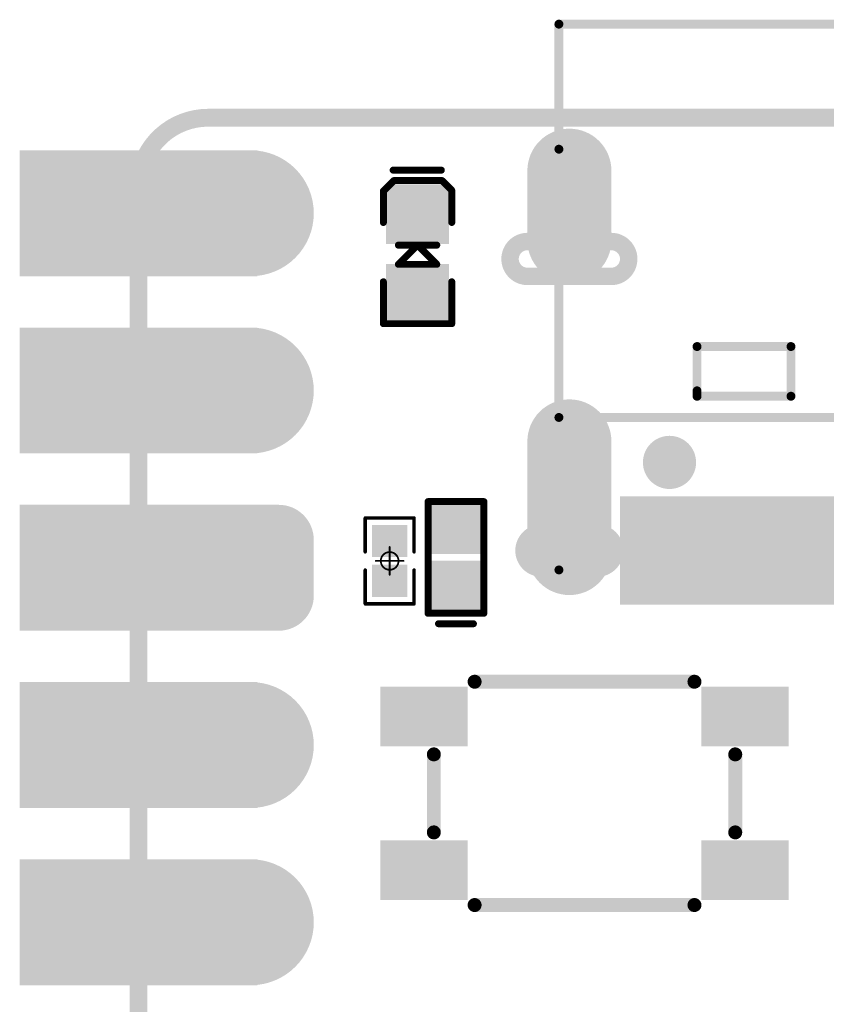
# Model space of a CAD drawing. Header units: millimetres. Extents: x 147.2 to 171.6, y 51.2 to 125.6.
# Tile 10 of 11: x 147.2 to 158.7, y 111.5 to 125.6. Entities that reach past the tile are written whole.
import ezdxf

# ---------------------------------------------------------------- set-up
doc = ezdxf.new("R2010")
doc.units = ezdxf.units.MM
for name, color, linetype in [('BottomLayer', 5, 'Continuous'), ('BottomSolder', 6, 'Continuous'), ('KeepOutLayer', 6, 'Continuous'), ('Mechanical1', 6, 'Continuous'), ('Mechanical15', 56, 'Continuous'), ('MidLayer1', 16, 'Continuous'), ('MidLayer2', 76, 'Continuous'), ('MidLayer3', 90, 'Continuous'), ('MidLayer4', 156, 'Continuous'), ('MultiLayer', 9, 'Continuous'), ('PadHoleLayer', 156, 'Continuous'), ('TopLayer', 1, 'Continuous'), ('TopOverlay', 2, 'Continuous'), ('TopPaste', 8, 'Continuous'), ('TopSolder', 216, 'Continuous')]:
    doc.layers.add(name, color=color, linetype=linetype)

# ---------------------------------------------------------------- blocks, each defined once
blk = doc.blocks.new('KEY_3_4_2_5__6')
at = {"layer": 'TopLayer'}
for points in [[(-2.825, 0.775), (-1.775, 0.775), (-2.825, 1.425), (-1.775, 1.425)], [(2.825, 1.425), (1.775, 1.425), (2.825, 0.775), (1.775, 0.775)], [(-2.825, -1.425), (-1.775, -1.425), (-2.825, -0.775), (-1.775, -0.775)], [(2.825, -0.775), (1.775, -0.775), (2.825, -1.425), (1.775, -1.425)]]:
    blk.add_solid(points, dxfattribs=at)
at = {"layer": 'TopOverlay', "const_width": 0.2}
for points in [[(1.575, 1.6), (-1.575, 1.6)], [(-2.159, 0.559), (-2.159, -0.559)], [(2.159, 0.559), (2.159, -0.559)], [(1.575, -1.6), (-1.575, -1.6)]]:
    blk.add_lwpolyline(points, dxfattribs=at)
at = {"layer": 'TopOverlay', "const_width": 0.1}
for points in [[(-1.625, 1.6, 1), (-1.525, 1.6, 1)], [(1.525, 1.6, 1), (1.625, 1.6, 1)], [(-2.209, 0.559, 1), (-2.109, 0.559, 1)], [(2.109, 0.559, 1), (2.209, 0.559, 1)], [(-2.209, -0.559, 1), (-2.109, -0.559, 1)], [(2.109, -0.559, 1), (2.209, -0.559, 1)], [(-1.625, -1.6, 1), (-1.525, -1.6, 1)], [(1.525, -1.6, 1), (1.625, -1.6, 1)]]:
    blk.add_lwpolyline(points, format="xyb", close=True, dxfattribs=at)
at = {"layer": 'TopPaste'}
for points in [[(-2.825, 0.775), (-1.775, 0.775), (-2.825, 1.425), (-1.775, 1.425)], [(2.825, 1.425), (1.775, 1.425), (2.825, 0.775), (1.775, 0.775)], [(-2.825, -1.425), (-1.775, -1.425), (-2.825, -0.775), (-1.775, -0.775)], [(2.825, -0.775), (1.775, -0.775), (2.825, -1.425), (1.775, -1.425)]]:
    blk.add_solid(points, dxfattribs=at)
at = {"layer": 'TopSolder'}
for points in [[(-2.927, 0.673), (-1.673, 0.673), (-2.927, 1.527), (-1.673, 1.527)], [(2.927, 1.527), (1.673, 1.527), (2.927, 0.673), (1.673, 0.673)], [(-2.927, -1.527), (-1.673, -1.527), (-2.927, -0.673), (-1.673, -0.673)], [(2.927, -0.673), (1.673, -0.673), (2.927, -1.527), (1.673, -1.527)]]:
    blk.add_solid(points, dxfattribs=at)
blk = doc.blocks.new('P_________10')
at = {"layer": 'BottomLayer'}
for points, const_width in [([(-9.29, 24.13, 1), (-8.49, 24.13, 1)], 0.8), ([(-9.29, 21.59, 1), (-8.49, 21.59, 1)], 0.8), ([(-9.49, 19.45, 1), (-9.09, 19.45, 1)], 0.4), ([(-8.69, 19.45, 1), (-8.29, 19.45, 1)], 0.4), ([(-9.49, 18.65, 1), (-9.09, 18.65, 1)], 0.4), ([(-8.69, 18.65, 1), (-8.29, 18.65, 1)], 0.4), ([(-9.29, 16.51, 1), (-8.49, 16.51, 1)], 0.8), ([(-9.29, 13.97, 1), (-8.49, 13.97, 1)], 0.8)]:
    blk.add_lwpolyline(points, format="xyb", close=True, dxfattribs=dict(at, const_width=const_width))
for points in [[(-12.1, 23.33), (-8.9, 23.33), (-12.1, 24.93), (-8.9, 24.93)], [(-12.1, 20.79), (-8.9, 20.79), (-12.1, 22.39), (-8.9, 22.39)], [(-12.1, 18.25), (-8.9, 18.25), (-12.1, 19.85), (-8.9, 19.85)], [(-9.29, 19.85), (-9.29, 18.25), (-8.49, 19.85), (-8.49, 18.25)], [(-9.69, 19.45), (-9.69, 18.65), (-8.09, 19.45), (-8.09, 18.65)], [(-12.1, 15.71), (-8.9, 15.71), (-12.1, 17.31), (-8.9, 17.31)], [(-12.1, 13.17), (-8.9, 13.17), (-12.1, 14.77), (-8.9, 14.77)]]:
    blk.add_solid(points, dxfattribs=at)
at = {"layer": 'BottomSolder'}
for points, const_width in [([(-9.341, 24.13, 1), (-8.439, 24.13, 1)], 0.902), ([(-9.341, 21.59, 1), (-8.439, 21.59, 1)], 0.902), ([(-9.541, 19.45, 1), (-9.039, 19.45, 1)], 0.502), ([(-8.741, 19.45, 1), (-8.239, 19.45, 1)], 0.502), ([(-9.541, 18.65, 1), (-9.039, 18.65, 1)], 0.502), ([(-8.741, 18.65, 1), (-8.239, 18.65, 1)], 0.502), ([(-9.341, 16.51, 1), (-8.439, 16.51, 1)], 0.902), ([(-9.341, 13.97, 1), (-8.439, 13.97, 1)], 0.902)]:
    blk.add_lwpolyline(points, format="xyb", close=True, dxfattribs=dict(at, const_width=const_width))
for points in [[(-12.202, 23.228), (-8.798, 23.228), (-12.202, 25.032), (-8.798, 25.032)], [(-12.202, 20.688), (-8.798, 20.688), (-12.202, 22.492), (-8.798, 22.492)], [(-12.202, 18.148), (-8.798, 18.148), (-12.202, 19.952), (-8.798, 19.952)], [(-9.29, 19.952), (-9.29, 18.148), (-8.49, 19.952), (-8.49, 18.148)], [(-9.792, 19.45), (-9.792, 18.65), (-7.988, 19.45), (-7.988, 18.65)], [(-12.202, 15.608), (-8.798, 15.608), (-12.202, 17.412), (-8.798, 17.412)], [(-12.202, 13.068), (-8.798, 13.068), (-12.202, 14.872), (-8.798, 14.872)]]:
    blk.add_solid(points, dxfattribs=at)
at = {"layer": 'Mechanical1', "const_width": 0.254}
blk.add_lwpolyline([(-10.5, 24.5, -0.414214), (-9.5, 25.5)], format="xyb", dxfattribs=at)
for points in [[(-9.5, 25.5), (9.5, 25.5)], [(-10.5, -24.39), (-10.5, 24.5)]]:
    blk.add_lwpolyline(points, dxfattribs=at)
at = {"layer": 'Mechanical1', "const_width": 0.127}
for points in [[(-9.563, 25.5, 1), (-9.436, 25.5, 1)], [(-9.563, 25.5, 1), (-9.436, 25.5, 1)], [(-10.563, 24.5, 1), (-10.436, 24.5, 1)], [(-10.563, 24.5, 1), (-10.436, 24.5, 1)]]:
    blk.add_lwpolyline(points, format="xyb", close=True, dxfattribs=at)
at = {"layer": 'MidLayer1'}
for points, const_width in [([(-9.29, 24.13, 1), (-8.49, 24.13, 1)], 0.8), ([(-9.29, 21.59, 1), (-8.49, 21.59, 1)], 0.8), ([(-9.49, 19.45, 1), (-9.09, 19.45, 1)], 0.4), ([(-8.69, 19.45, 1), (-8.29, 19.45, 1)], 0.4), ([(-9.49, 18.65, 1), (-9.09, 18.65, 1)], 0.4), ([(-8.69, 18.65, 1), (-8.29, 18.65, 1)], 0.4), ([(-9.29, 16.51, 1), (-8.49, 16.51, 1)], 0.8), ([(-9.29, 13.97, 1), (-8.49, 13.97, 1)], 0.8)]:
    blk.add_lwpolyline(points, format="xyb", close=True, dxfattribs=dict(at, const_width=const_width))
for points in [[(-12.1, 23.33), (-8.9, 23.33), (-12.1, 24.93), (-8.9, 24.93)], [(-12.1, 20.79), (-8.9, 20.79), (-12.1, 22.39), (-8.9, 22.39)], [(-12.1, 18.25), (-8.9, 18.25), (-12.1, 19.85), (-8.9, 19.85)], [(-9.29, 19.85), (-9.29, 18.25), (-8.49, 19.85), (-8.49, 18.25)], [(-9.69, 19.45), (-9.69, 18.65), (-8.09, 19.45), (-8.09, 18.65)], [(-12.1, 15.71), (-8.9, 15.71), (-12.1, 17.31), (-8.9, 17.31)], [(-12.1, 13.17), (-8.9, 13.17), (-12.1, 14.77), (-8.9, 14.77)]]:
    blk.add_solid(points, dxfattribs=at)
at = {"layer": 'MidLayer2'}
for points, const_width in [([(-9.29, 24.13, 1), (-8.49, 24.13, 1)], 0.8), ([(-9.29, 21.59, 1), (-8.49, 21.59, 1)], 0.8), ([(-9.49, 19.45, 1), (-9.09, 19.45, 1)], 0.4), ([(-8.69, 19.45, 1), (-8.29, 19.45, 1)], 0.4), ([(-9.49, 18.65, 1), (-9.09, 18.65, 1)], 0.4), ([(-8.69, 18.65, 1), (-8.29, 18.65, 1)], 0.4), ([(-9.29, 16.51, 1), (-8.49, 16.51, 1)], 0.8), ([(-9.29, 13.97, 1), (-8.49, 13.97, 1)], 0.8)]:
    blk.add_lwpolyline(points, format="xyb", close=True, dxfattribs=dict(at, const_width=const_width))
for points in [[(-12.1, 23.33), (-8.9, 23.33), (-12.1, 24.93), (-8.9, 24.93)], [(-12.1, 20.79), (-8.9, 20.79), (-12.1, 22.39), (-8.9, 22.39)], [(-12.1, 18.25), (-8.9, 18.25), (-12.1, 19.85), (-8.9, 19.85)], [(-9.29, 19.85), (-9.29, 18.25), (-8.49, 19.85), (-8.49, 18.25)], [(-9.69, 19.45), (-9.69, 18.65), (-8.09, 19.45), (-8.09, 18.65)], [(-12.1, 15.71), (-8.9, 15.71), (-12.1, 17.31), (-8.9, 17.31)], [(-12.1, 13.17), (-8.9, 13.17), (-12.1, 14.77), (-8.9, 14.77)]]:
    blk.add_solid(points, dxfattribs=at)
at = {"layer": 'MidLayer3'}
for points, const_width in [([(-9.29, 24.13, 1), (-8.49, 24.13, 1)], 0.8), ([(-9.29, 21.59, 1), (-8.49, 21.59, 1)], 0.8), ([(-9.49, 19.45, 1), (-9.09, 19.45, 1)], 0.4), ([(-8.69, 19.45, 1), (-8.29, 19.45, 1)], 0.4), ([(-9.49, 18.65, 1), (-9.09, 18.65, 1)], 0.4), ([(-8.69, 18.65, 1), (-8.29, 18.65, 1)], 0.4), ([(-9.29, 16.51, 1), (-8.49, 16.51, 1)], 0.8), ([(-9.29, 13.97, 1), (-8.49, 13.97, 1)], 0.8)]:
    blk.add_lwpolyline(points, format="xyb", close=True, dxfattribs=dict(at, const_width=const_width))
for points in [[(-12.1, 23.33), (-8.9, 23.33), (-12.1, 24.93), (-8.9, 24.93)], [(-12.1, 20.79), (-8.9, 20.79), (-12.1, 22.39), (-8.9, 22.39)], [(-12.1, 18.25), (-8.9, 18.25), (-12.1, 19.85), (-8.9, 19.85)], [(-9.29, 19.85), (-9.29, 18.25), (-8.49, 19.85), (-8.49, 18.25)], [(-9.69, 19.45), (-9.69, 18.65), (-8.09, 19.45), (-8.09, 18.65)], [(-12.1, 15.71), (-8.9, 15.71), (-12.1, 17.31), (-8.9, 17.31)], [(-12.1, 13.17), (-8.9, 13.17), (-12.1, 14.77), (-8.9, 14.77)]]:
    blk.add_solid(points, dxfattribs=at)
at = {"layer": 'MidLayer4'}
for points, const_width in [([(-9.29, 24.13, 1), (-8.49, 24.13, 1)], 0.8), ([(-9.29, 21.59, 1), (-8.49, 21.59, 1)], 0.8), ([(-9.49, 19.45, 1), (-9.09, 19.45, 1)], 0.4), ([(-8.69, 19.45, 1), (-8.29, 19.45, 1)], 0.4), ([(-9.49, 18.65, 1), (-9.09, 18.65, 1)], 0.4), ([(-8.69, 18.65, 1), (-8.29, 18.65, 1)], 0.4), ([(-9.29, 16.51, 1), (-8.49, 16.51, 1)], 0.8), ([(-9.29, 13.97, 1), (-8.49, 13.97, 1)], 0.8)]:
    blk.add_lwpolyline(points, format="xyb", close=True, dxfattribs=dict(at, const_width=const_width))
for points in [[(-12.1, 23.33), (-8.9, 23.33), (-12.1, 24.93), (-8.9, 24.93)], [(-12.1, 20.79), (-8.9, 20.79), (-12.1, 22.39), (-8.9, 22.39)], [(-12.1, 18.25), (-8.9, 18.25), (-12.1, 19.85), (-8.9, 19.85)], [(-9.29, 19.85), (-9.29, 18.25), (-8.49, 19.85), (-8.49, 18.25)], [(-9.69, 19.45), (-9.69, 18.65), (-8.09, 19.45), (-8.09, 18.65)], [(-12.1, 15.71), (-8.9, 15.71), (-12.1, 17.31), (-8.9, 17.31)], [(-12.1, 13.17), (-8.9, 13.17), (-12.1, 14.77), (-8.9, 14.77)]]:
    blk.add_solid(points, dxfattribs=at)
at = {"layer": 'MultiLayer'}
for points, const_width in [([(-9.29, 24.13, 1), (-8.49, 24.13, 1)], 0.8), ([(-9.29, 21.59, 1), (-8.49, 21.59, 1)], 0.8), ([(-9.49, 19.45, 1), (-9.09, 19.45, 1)], 0.4), ([(-8.69, 19.45, 1), (-8.29, 19.45, 1)], 0.4), ([(-9.49, 18.65, 1), (-9.09, 18.65, 1)], 0.4), ([(-8.69, 18.65, 1), (-8.29, 18.65, 1)], 0.4), ([(-9.29, 16.51, 1), (-8.49, 16.51, 1)], 0.8), ([(-9.29, 13.97, 1), (-8.49, 13.97, 1)], 0.8)]:
    blk.add_lwpolyline(points, format="xyb", close=True, dxfattribs=dict(at, const_width=const_width))
for points in [[(-12.1, 23.33), (-8.9, 23.33), (-12.1, 24.93), (-8.9, 24.93)], [(-12.1, 20.79), (-8.9, 20.79), (-12.1, 22.39), (-8.9, 22.39)], [(-12.1, 18.25), (-8.9, 18.25), (-12.1, 19.85), (-8.9, 19.85)], [(-9.29, 19.85), (-9.29, 18.25), (-8.49, 19.85), (-8.49, 18.25)], [(-9.69, 19.45), (-9.69, 18.65), (-8.09, 19.45), (-8.09, 18.65)], [(-12.1, 15.71), (-8.9, 15.71), (-12.1, 17.31), (-8.9, 17.31)], [(-12.1, 13.17), (-8.9, 13.17), (-12.1, 14.77), (-8.9, 14.77)]]:
    blk.add_solid(points, dxfattribs=at)
at = {"layer": 'PadHoleLayer', "const_width": 0.5}
for points in [[(-10.75, 24.13, 1), (-10.25, 24.13, 1)], [(-9.14, 24.13, 1), (-8.64, 24.13, 1)], [(-10.75, 21.59, 1), (-10.25, 21.59, 1)], [(-9.14, 21.59, 1), (-8.64, 21.59, 1)], [(-10.75, 19.05, 1), (-10.25, 19.05, 1)], [(-9.14, 19.05, 1), (-8.64, 19.05, 1)], [(-10.75, 16.51, 1), (-10.25, 16.51, 1)], [(-9.14, 16.51, 1), (-8.64, 16.51, 1)], [(-10.75, 13.97, 1), (-10.25, 13.97, 1)], [(-9.14, 13.97, 1), (-8.64, 13.97, 1)]]:
    blk.add_lwpolyline(points, format="xyb", close=True, dxfattribs=at)
at = {"layer": 'TopLayer'}
for points, const_width in [([(-9.29, 24.13, 1), (-8.49, 24.13, 1)], 0.8), ([(-9.29, 21.59, 1), (-8.49, 21.59, 1)], 0.8), ([(-9.49, 19.45, 1), (-9.09, 19.45, 1)], 0.4), ([(-8.69, 19.45, 1), (-8.29, 19.45, 1)], 0.4), ([(-9.49, 18.65, 1), (-9.09, 18.65, 1)], 0.4), ([(-8.69, 18.65, 1), (-8.29, 18.65, 1)], 0.4), ([(-9.29, 16.51, 1), (-8.49, 16.51, 1)], 0.8), ([(-9.29, 13.97, 1), (-8.49, 13.97, 1)], 0.8)]:
    blk.add_lwpolyline(points, format="xyb", close=True, dxfattribs=dict(at, const_width=const_width))
for points in [[(-12.1, 23.33), (-8.9, 23.33), (-12.1, 24.93), (-8.9, 24.93)], [(-12.1, 20.79), (-8.9, 20.79), (-12.1, 22.39), (-8.9, 22.39)], [(-12.1, 18.25), (-8.9, 18.25), (-12.1, 19.85), (-8.9, 19.85)], [(-9.29, 19.85), (-9.29, 18.25), (-8.49, 19.85), (-8.49, 18.25)], [(-9.69, 19.45), (-9.69, 18.65), (-8.09, 19.45), (-8.09, 18.65)], [(-12.1, 15.71), (-8.9, 15.71), (-12.1, 17.31), (-8.9, 17.31)], [(-12.1, 13.17), (-8.9, 13.17), (-12.1, 14.77), (-8.9, 14.77)]]:
    blk.add_solid(points, dxfattribs=at)
at = {"layer": 'TopSolder'}
for points, const_width in [([(-9.341, 24.13, 1), (-8.439, 24.13, 1)], 0.902), ([(-9.341, 21.59, 1), (-8.439, 21.59, 1)], 0.902), ([(-9.541, 19.45, 1), (-9.039, 19.45, 1)], 0.502), ([(-8.741, 19.45, 1), (-8.239, 19.45, 1)], 0.502), ([(-9.541, 18.65, 1), (-9.039, 18.65, 1)], 0.502), ([(-8.741, 18.65, 1), (-8.239, 18.65, 1)], 0.502), ([(-9.341, 16.51, 1), (-8.439, 16.51, 1)], 0.902), ([(-9.341, 13.97, 1), (-8.439, 13.97, 1)], 0.902)]:
    blk.add_lwpolyline(points, format="xyb", close=True, dxfattribs=dict(at, const_width=const_width))
for points in [[(-12.202, 23.228), (-8.798, 23.228), (-12.202, 25.032), (-8.798, 25.032)], [(-12.202, 20.688), (-8.798, 20.688), (-12.202, 22.492), (-8.798, 22.492)], [(-12.202, 18.148), (-8.798, 18.148), (-12.202, 19.952), (-8.798, 19.952)], [(-9.29, 19.952), (-9.29, 18.148), (-8.49, 19.952), (-8.49, 18.148)], [(-9.792, 19.45), (-9.792, 18.65), (-7.988, 19.45), (-7.988, 18.65)], [(-12.202, 15.608), (-8.798, 15.608), (-12.202, 17.412), (-8.798, 17.412)], [(-12.202, 13.068), (-8.798, 13.068), (-12.202, 14.872), (-8.798, 14.872)]]:
    blk.add_solid(points, dxfattribs=at)
blk = doc.blocks.new('USB_TYPE_C_16PIN_A_12')
at = {"layer": 'BottomLayer', "const_width": 1}
for points in [[(-4.325, 2.507), (-4.325, 0.907)], [(4.325, 2.507), (4.325, 0.907)], [(-4.325, -1.972), (-4.325, -2.972)], [(4.325, -1.972), (4.325, -2.972)]]:
    blk.add_lwpolyline(points, dxfattribs=at)
at = {"layer": 'BottomLayer', "const_width": 0.5}
for points in [[(-4.575, 2.507, 1), (-4.075, 2.507, 1)], [(4.075, 2.507, 1), (4.575, 2.507, 1)], [(-4.575, 0.907, 1), (-4.075, 0.907, 1)], [(4.075, 0.907, 1), (4.575, 0.907, 1)], [(-4.575, -1.972, 1), (-4.075, -1.972, 1)], [(4.075, -1.972, 1), (4.575, -1.972, 1)], [(-4.575, -2.972, 1), (-4.075, -2.972, 1)], [(4.075, -2.972, 1), (4.575, -2.972, 1)]]:
    blk.add_lwpolyline(points, format="xyb", close=True, dxfattribs=at)
at = {"layer": 'BottomSolder', "const_width": 1.203}
for points in [[(-4.325, 2.507), (-4.325, 0.907)], [(4.325, 2.507), (4.325, 0.907)], [(-4.325, -1.972), (-4.325, -2.972)], [(4.325, -1.972), (4.325, -2.972)]]:
    blk.add_lwpolyline(points, dxfattribs=at)
at = {"layer": 'BottomSolder'}
for points, const_width in [([(-4.626, 2.507, 1), (-4.024, 2.507, 1)], 0.602), ([(4.024, 2.507, 1), (4.626, 2.507, 1)], 0.602), ([(-4.626, 0.907, 1), (-4.024, 0.907, 1)], 0.602), ([(4.024, 0.907, 1), (4.626, 0.907, 1)], 0.602), ([(-2.941, 1.208, 1), (-2.839, 1.208, 1)], 0.102), ([(2.839, 1.208, 1), (2.941, 1.208, 1)], 0.102), ([(-4.626, -1.972, 1), (-4.024, -1.972, 1)], 0.602), ([(4.024, -1.972, 1), (4.626, -1.972, 1)], 0.602), ([(-4.626, -2.972, 1), (-4.024, -2.972, 1)], 0.602), ([(4.024, -2.972, 1), (4.626, -2.972, 1)], 0.602)]:
    blk.add_lwpolyline(points, format="xyb", close=True, dxfattribs=dict(at, const_width=const_width))
at = {"layer": 'MidLayer1', "const_width": 1}
for points in [[(-4.325, 2.507), (-4.325, 0.907)], [(4.325, 2.507), (4.325, 0.907)], [(-4.325, -1.972), (-4.325, -2.972)], [(4.325, -1.972), (4.325, -2.972)]]:
    blk.add_lwpolyline(points, dxfattribs=at)
at = {"layer": 'MidLayer1', "const_width": 0.5}
for points in [[(-4.575, 2.507, 1), (-4.075, 2.507, 1)], [(4.075, 2.507, 1), (4.575, 2.507, 1)], [(-4.575, 0.907, 1), (-4.075, 0.907, 1)], [(4.075, 0.907, 1), (4.575, 0.907, 1)], [(-4.575, -1.972, 1), (-4.075, -1.972, 1)], [(4.075, -1.972, 1), (4.575, -1.972, 1)], [(-4.575, -2.972, 1), (-4.075, -2.972, 1)], [(4.075, -2.972, 1), (4.575, -2.972, 1)]]:
    blk.add_lwpolyline(points, format="xyb", close=True, dxfattribs=at)
at = {"layer": 'MidLayer2', "const_width": 1}
for points in [[(-4.325, 2.507), (-4.325, 0.907)], [(4.325, 2.507), (4.325, 0.907)], [(-4.325, -1.972), (-4.325, -2.972)], [(4.325, -1.972), (4.325, -2.972)]]:
    blk.add_lwpolyline(points, dxfattribs=at)
at = {"layer": 'MidLayer2', "const_width": 0.5}
for points in [[(-4.575, 2.507, 1), (-4.075, 2.507, 1)], [(4.075, 2.507, 1), (4.575, 2.507, 1)], [(-4.575, 0.907, 1), (-4.075, 0.907, 1)], [(4.075, 0.907, 1), (4.575, 0.907, 1)], [(-4.575, -1.972, 1), (-4.075, -1.972, 1)], [(4.075, -1.972, 1), (4.575, -1.972, 1)], [(-4.575, -2.972, 1), (-4.075, -2.972, 1)], [(4.075, -2.972, 1), (4.575, -2.972, 1)]]:
    blk.add_lwpolyline(points, format="xyb", close=True, dxfattribs=at)
at = {"layer": 'MidLayer3', "const_width": 1}
for points in [[(-4.325, 2.507), (-4.325, 0.907)], [(4.325, 2.507), (4.325, 0.907)], [(-4.325, -1.972), (-4.325, -2.972)], [(4.325, -1.972), (4.325, -2.972)]]:
    blk.add_lwpolyline(points, dxfattribs=at)
at = {"layer": 'MidLayer3', "const_width": 0.5}
for points in [[(-4.575, 2.507, 1), (-4.075, 2.507, 1)], [(4.075, 2.507, 1), (4.575, 2.507, 1)], [(-4.575, 0.907, 1), (-4.075, 0.907, 1)], [(4.075, 0.907, 1), (4.575, 0.907, 1)], [(-4.575, -1.972, 1), (-4.075, -1.972, 1)], [(4.075, -1.972, 1), (4.575, -1.972, 1)], [(-4.575, -2.972, 1), (-4.075, -2.972, 1)], [(4.075, -2.972, 1), (4.575, -2.972, 1)]]:
    blk.add_lwpolyline(points, format="xyb", close=True, dxfattribs=at)
at = {"layer": 'MidLayer4', "const_width": 1}
for points in [[(-4.325, 2.507), (-4.325, 0.907)], [(4.325, 2.507), (4.325, 0.907)], [(-4.325, -1.972), (-4.325, -2.972)], [(4.325, -1.972), (4.325, -2.972)]]:
    blk.add_lwpolyline(points, dxfattribs=at)
at = {"layer": 'MidLayer4', "const_width": 0.5}
for points in [[(-4.575, 2.507, 1), (-4.075, 2.507, 1)], [(4.075, 2.507, 1), (4.575, 2.507, 1)], [(-4.575, 0.907, 1), (-4.075, 0.907, 1)], [(4.075, 0.907, 1), (4.575, 0.907, 1)], [(-4.575, -1.972, 1), (-4.075, -1.972, 1)], [(4.075, -1.972, 1), (4.575, -1.972, 1)], [(-4.575, -2.972, 1), (-4.075, -2.972, 1)], [(4.075, -2.972, 1), (4.575, -2.972, 1)]]:
    blk.add_lwpolyline(points, format="xyb", close=True, dxfattribs=at)
at = {"layer": 'MultiLayer', "const_width": 1}
for points in [[(-4.325, 2.507), (-4.325, 0.907)], [(4.325, 2.507), (4.325, 0.907)], [(-4.325, -1.972), (-4.325, -2.972)], [(4.325, -1.972), (4.325, -2.972)]]:
    blk.add_lwpolyline(points, dxfattribs=at)
at = {"layer": 'MultiLayer', "const_width": 0.5}
for points in [[(-4.575, 2.507, 1), (-4.075, 2.507, 1)], [(4.075, 2.507, 1), (4.575, 2.507, 1)], [(-4.575, 0.907, 1), (-4.075, 0.907, 1)], [(4.075, 0.907, 1), (4.575, 0.907, 1)], [(-4.575, -1.972, 1), (-4.075, -1.972, 1)], [(4.075, -1.972, 1), (4.575, -1.972, 1)], [(-4.575, -2.972, 1), (-4.075, -2.972, 1)], [(4.075, -2.972, 1), (4.575, -2.972, 1)]]:
    blk.add_lwpolyline(points, format="xyb", close=True, dxfattribs=at)
at = {"layer": 'PadHoleLayer'}
for points, const_width in [([(-3.925, 2.722, -1), (-3.925, 2.222), (-4.725, 2.222, -1), (-4.725, 2.722)], 0.25), ([(4.725, 2.722, -1), (4.725, 2.222), (3.925, 2.222, -1), (3.925, 2.722)], 0.25), ([(-4.45, 1.707, 1), (-4.2, 1.707, 1)], 0.25), ([(4.2, 1.707, 1), (4.45, 1.707, 1)], 0.25), ([(-3.08, 1.208, 1), (-2.699, 1.208, 1)], 0.381), ([(2.7, 1.208, 1), (3.081, 1.208, 1)], 0.381), ([(-3.725, -1.457, -1), (-3.725, -1.957), (-4.925, -1.957, -1), (-4.925, -1.457)], 0.25), ([(4.925, -1.457, -1), (4.925, -1.957), (3.725, -1.957, -1), (3.725, -1.457)], 0.25), ([(-4.45, -2.472, 1), (-4.2, -2.472, 1)], 0.25), ([(4.2, -2.472, 1), (4.45, -2.472, 1)], 0.25)]:
    blk.add_lwpolyline(points, format="xyb", close=True, dxfattribs=dict(at, const_width=const_width))
at = {"layer": 'TopLayer', "const_width": 1}
for points in [[(-4.325, 2.507), (-4.325, 0.907)], [(4.325, 2.507), (4.325, 0.907)], [(-4.325, -1.972), (-4.325, -2.972)], [(4.325, -1.972), (4.325, -2.972)]]:
    blk.add_lwpolyline(points, dxfattribs=at)
at = {"layer": 'TopLayer', "const_width": 0.5}
for points in [[(-4.575, 2.507, 1), (-4.075, 2.507, 1)], [(4.075, 2.507, 1), (4.575, 2.507, 1)], [(-4.575, 0.907, 1), (-4.075, 0.907, 1)], [(4.075, 0.907, 1), (4.575, 0.907, 1)], [(-4.575, -1.972, 1), (-4.075, -1.972, 1)], [(4.075, -1.972, 1), (4.575, -1.972, 1)], [(-4.575, -2.972, 1), (-4.075, -2.972, 1)], [(4.075, -2.972, 1), (4.575, -2.972, 1)]]:
    blk.add_lwpolyline(points, format="xyb", close=True, dxfattribs=at)
at = {"layer": 'TopLayer'}
for points in [[(-2.9, 3.147), (-3.5, 3.147), (-2.9, 1.797), (-3.5, 1.797)], [(-2.1, 3.147), (-2.7, 3.147), (-2.1, 1.797), (-2.7, 1.797)], [(-1.9, 1.797), (-1.6, 1.797), (-1.9, 3.147), (-1.6, 3.147)], [(-1.4, 1.797), (-1.1, 1.797), (-1.4, 3.147), (-1.1, 3.147)], [(-0.9, 1.797), (-0.6, 1.797), (-0.9, 3.147), (-0.6, 3.147)], [(-0.1, 3.147), (-0.4, 3.147), (-0.1, 1.797), (-0.4, 1.797)], [(0.4, 3.147), (0.1, 3.147), (0.4, 1.797), (0.1, 1.797)], [(0.9, 3.147), (0.6, 3.147), (0.9, 1.797), (0.6, 1.797)], [(1.4, 3.147), (1.1, 3.147), (1.4, 1.797), (1.1, 1.797)], [(1.9, 3.147), (1.6, 3.147), (1.9, 1.797), (1.6, 1.797)], [(2.1, 1.797), (2.7, 1.797), (2.1, 3.147), (2.7, 3.147)], [(2.9, 1.797), (3.5, 1.797), (2.9, 3.147), (3.5, 3.147)]]:
    blk.add_solid(points, dxfattribs=at)
at = {"layer": 'TopOverlay', "const_width": 0.127}
for points in [[(-4.475, 2.749), (-4.475, -3.28)], [(4.475, 2.749), (4.475, -3.28)], [(4.475, 0.564), (-4.475, 0.564)], [(0, 0.56), (0, -5.072)], [(-1.15, 0.26), (-2.496, 0.26)], [(-2.496, 0.26), (-2.496, 0.183)], [(-2.496, 0.234), (-2.496, -0.452)], [(-1.15, 0.26), (-1.15, -0.452)], [(1.15, 0.26), (1.15, -0.452)], [(2.496, 0.26), (1.15, 0.26)], [(2.496, 0.26), (2.496, 0.183)], [(2.496, 0.234), (2.496, -0.452)], [(-1.15, -0.452), (-2.496, -0.452)], [(2.496, -0.452), (1.15, -0.452)], [(-4.475, -3.28), (-4.475, -5.072)], [(4.475, -3.28), (4.475, -5.072)], [(4.475, -5.072), (-4.475, -5.072)]]:
    blk.add_lwpolyline(points, dxfattribs=at)
at = {"layer": 'TopOverlay', "const_width": 0.0635}
for points in [[(-4.507, 2.749, 1), (-4.443, 2.749, 1)], [(4.443, 2.749, 1), (4.507, 2.749, 1)], [(-4.507, 0.564, 1), (-4.443, 0.564, 1)], [(-0.032, 0.56, 1), (0.032, 0.56, 1)], [(4.443, 0.564, 1), (4.507, 0.564, 1)], [(-2.528, 0.26, 1), (-2.464, 0.26, 1)], [(-2.528, 0.26, 1), (-2.464, 0.26, 1)], [(-2.528, 0.234, 1), (-2.464, 0.234, 1)], [(-1.182, 0.26, 1), (-1.118, 0.26, 1)], [(-1.182, 0.26, 1), (-1.118, 0.26, 1)], [(1.118, 0.26, 1), (1.182, 0.26, 1)], [(1.118, 0.26, 1), (1.182, 0.26, 1)], [(2.464, 0.26, 1), (2.528, 0.26, 1)], [(2.464, 0.26, 1), (2.528, 0.26, 1)], [(2.464, 0.234, 1), (2.528, 0.234, 1)], [(-2.528, 0.183, 1), (-2.464, 0.183, 1)], [(2.464, 0.183, 1), (2.528, 0.183, 1)], [(-2.528, -0.452, 1), (-2.464, -0.452, 1)], [(-2.528, -0.452, 1), (-2.464, -0.452, 1)], [(-1.182, -0.452, 1), (-1.118, -0.452, 1)], [(-1.182, -0.452, 1), (-1.118, -0.452, 1)], [(1.118, -0.452, 1), (1.182, -0.452, 1)], [(1.118, -0.452, 1), (1.182, -0.452, 1)], [(2.464, -0.452, 1), (2.528, -0.452, 1)], [(2.464, -0.452, 1), (2.528, -0.452, 1)], [(-4.507, -3.28, 1), (-4.443, -3.28, 1)], [(-4.507, -3.28, 1), (-4.443, -3.28, 1)], [(4.443, -3.28, 1), (4.507, -3.28, 1)], [(4.443, -3.28, 1), (4.507, -3.28, 1)], [(-4.507, -5.072, 1), (-4.443, -5.072, 1)], [(-4.507, -5.072, 1), (-4.443, -5.072, 1)], [(-0.032, -5.072, 1), (0.032, -5.072, 1)], [(4.443, -5.072, 1), (4.507, -5.072, 1)], [(4.443, -5.072, 1), (4.507, -5.072, 1)]]:
    blk.add_lwpolyline(points, format="xyb", close=True, dxfattribs=at)
at = {"layer": 'TopPaste'}
for points in [[(-2.9, 3.147), (-3.5, 3.147), (-2.9, 1.797), (-3.5, 1.797)], [(-2.1, 3.147), (-2.7, 3.147), (-2.1, 1.797), (-2.7, 1.797)], [(-1.9, 1.797), (-1.6, 1.797), (-1.9, 3.147), (-1.6, 3.147)], [(-1.4, 1.797), (-1.1, 1.797), (-1.4, 3.147), (-1.1, 3.147)], [(-0.9, 1.797), (-0.6, 1.797), (-0.9, 3.147), (-0.6, 3.147)], [(-0.1, 3.147), (-0.4, 3.147), (-0.1, 1.797), (-0.4, 1.797)], [(0.4, 3.147), (0.1, 3.147), (0.4, 1.797), (0.1, 1.797)], [(0.9, 3.147), (0.6, 3.147), (0.9, 1.797), (0.6, 1.797)], [(1.4, 3.147), (1.1, 3.147), (1.4, 1.797), (1.1, 1.797)], [(1.9, 3.147), (1.6, 3.147), (1.9, 1.797), (1.6, 1.797)], [(2.1, 1.797), (2.7, 1.797), (2.1, 3.147), (2.7, 3.147)], [(2.9, 1.797), (3.5, 1.797), (2.9, 3.147), (3.5, 3.147)]]:
    blk.add_solid(points, dxfattribs=at)
at = {"layer": 'TopSolder', "const_width": 1.203}
for points in [[(-4.325, 2.507), (-4.325, 0.907)], [(4.325, 2.507), (4.325, 0.907)], [(-4.325, -1.972), (-4.325, -2.972)], [(4.325, -1.972), (4.325, -2.972)]]:
    blk.add_lwpolyline(points, dxfattribs=at)
at = {"layer": 'TopSolder'}
for points, const_width in [([(-4.626, 2.507, 1), (-4.024, 2.507, 1)], 0.602), ([(4.024, 2.507, 1), (4.626, 2.507, 1)], 0.602), ([(-4.626, 0.907, 1), (-4.024, 0.907, 1)], 0.602), ([(4.024, 0.907, 1), (4.626, 0.907, 1)], 0.602), ([(-2.941, 1.208, 1), (-2.839, 1.208, 1)], 0.102), ([(2.839, 1.208, 1), (2.941, 1.208, 1)], 0.102), ([(-4.626, -1.972, 1), (-4.024, -1.972, 1)], 0.602), ([(4.024, -1.972, 1), (4.626, -1.972, 1)], 0.602), ([(-4.626, -2.972, 1), (-4.024, -2.972, 1)], 0.602), ([(4.024, -2.972, 1), (4.626, -2.972, 1)], 0.602)]:
    blk.add_lwpolyline(points, format="xyb", close=True, dxfattribs=dict(at, const_width=const_width))
for points in [[(-2.798, 3.249), (-3.602, 3.249), (-2.798, 1.696), (-3.602, 1.696)], [(-1.998, 3.249), (-2.802, 3.249), (-1.998, 1.696), (-2.802, 1.696)], [(-2.002, 1.696), (-1.498, 1.696), (-2.002, 3.249), (-1.498, 3.249)], [(-1.502, 1.696), (-0.998, 1.696), (-1.502, 3.249), (-0.998, 3.249)], [(-1.002, 1.696), (-0.498, 1.696), (-1.002, 3.249), (-0.498, 3.249)], [(0.002, 3.249), (-0.502, 3.249), (0.002, 1.696), (-0.502, 1.696)], [(0.502, 3.249), (-0.002, 3.249), (0.502, 1.696), (-0.002, 1.696)], [(1.002, 3.249), (0.498, 3.249), (1.002, 1.696), (0.498, 1.696)], [(1.502, 3.249), (0.998, 3.249), (1.502, 1.696), (0.998, 1.696)], [(2.002, 3.249), (1.498, 3.249), (2.002, 1.696), (1.498, 1.696)], [(1.998, 1.696), (2.802, 1.696), (1.998, 3.249), (2.802, 3.249)], [(2.798, 1.696), (3.602, 1.696), (2.798, 3.249), (3.602, 3.249)]]:
    blk.add_solid(points, dxfattribs=at)
blk = doc.blocks.new('R0201_23')
at = {"layer": 'Mechanical15', "const_width": 0.0254}
for points in [[(0, -0.2), (0, 0.2)], [(0.2, 0), (-0.2, 0)]]:
    blk.add_lwpolyline(points, dxfattribs=at)
at = {"layer": 'Mechanical15'}
for points, const_width in [([(-0.006, 0.2, 1), (0.006, 0.2, 1)], 0.0127), ([(-0.206, 0, 1), (-0.194, 0, 1)], 0.0127), ([(0.127, 0, 1), (-0.127, 0, 1)], 0.0254), ([(-0.133, 0, 1), (-0.121, 0, 1)], 0.0127), ([(0.121, 0, 1), (0.133, 0, 1)], 0.0127), ([(0.194, 0, 1), (0.206, 0, 1)], 0.0127), ([(-0.006, -0.2, 1), (0.006, -0.2, 1)], 0.0127)]:
    blk.add_lwpolyline(points, format="xyb", close=True, dxfattribs=dict(at, const_width=const_width))
at = {"layer": 'TopLayer'}
for points in [[(-0.465, -0.2), (-0.105, -0.2), (-0.465, 0.2), (-0.105, 0.2)], [(0.105, -0.2), (0.465, -0.2), (0.105, 0.2), (0.465, 0.2)]]:
    blk.add_solid(points, dxfattribs=at)
at = {"layer": 'TopOverlay', "const_width": 0.05}
for points in [[(-0.615, -0.35), (-0.615, 0.35)], [(-0.13, 0.35), (-0.615, 0.35)], [(0.615, 0.35), (0.13, 0.35)], [(0.615, -0.35), (0.615, 0.35)], [(-0.13, -0.35), (-0.615, -0.35)], [(0.615, -0.35), (0.13, -0.35)]]:
    blk.add_lwpolyline(points, dxfattribs=at)
at = {"layer": 'TopOverlay', "const_width": 0.025}
for points in [[(-0.627, 0.35, 1), (-0.603, 0.35, 1)], [(-0.627, 0.35, 1), (-0.603, 0.35, 1)], [(-0.142, 0.35, 1), (-0.118, 0.35, 1)], [(0.118, 0.35, 1), (0.142, 0.35, 1)], [(0.603, 0.35, 1), (0.627, 0.35, 1)], [(0.603, 0.35, 1), (0.627, 0.35, 1)], [(-0.627, -0.35, 1), (-0.603, -0.35, 1)], [(-0.627, -0.35, 1), (-0.603, -0.35, 1)], [(-0.142, -0.35, 1), (-0.118, -0.35, 1)], [(0.118, -0.35, 1), (0.142, -0.35, 1)], [(0.603, -0.35, 1), (0.627, -0.35, 1)], [(0.603, -0.35, 1), (0.627, -0.35, 1)]]:
    blk.add_lwpolyline(points, format="xyb", close=True, dxfattribs=at)
at = {"layer": 'TopPaste'}
for points in [[(-0.465, -0.2), (-0.105, -0.2), (-0.465, 0.2), (-0.105, 0.2)], [(0.105, -0.2), (0.465, -0.2), (0.105, 0.2), (0.465, 0.2)]]:
    blk.add_solid(points, dxfattribs=at)
at = {"layer": 'TopSolder'}
for points in [[(-0.516, -0.251), (-0.054, -0.251), (-0.516, 0.251), (-0.054, 0.251)], [(0.054, -0.251), (0.516, -0.251), (0.054, 0.251), (0.516, 0.251)]]:
    blk.add_solid(points, dxfattribs=at)
blk = doc.blocks.new('0402_LED_26')
at = {"layer": 'TopLayer'}
for points in [[(-0.245, 0.35), (-0.895, 0.35), (-0.245, -0.35), (-0.895, -0.35)], [(0.895, 0.35), (0.245, 0.35), (0.895, -0.35), (0.245, -0.35)]]:
    blk.add_solid(points, dxfattribs=at)
at = {"layer": 'TopOverlay', "const_width": 0.1}
for points in [[(-1.05, 0.35), (-0.91, 0.49)], [(-0.9, 0.49), (-0.91, 0.49)], [(-0.45, 0.49), (-0.9, 0.49)], [(1, 0.49), (0.4, 0.49)], [(1, -0.49), (1, 0.49)], [(-1.2, -0.35), (-1.2, 0.34)], [(-1.05, -0.34), (-1.05, 0.35)], [(-0.125, 0), (0.15, 0.275)], [(-0.125, -0.275), (-0.125, 0.275)], [(0.15, -0.275), (0.15, 0.275)], [(0.15, -0.275), (-0.125, 0)], [(-0.9, -0.49), (-1.05, -0.34)], [(-0.45, -0.49), (-0.9, -0.49)], [(-0.45, -0.49), (-0.9, -0.49)], [(1, -0.49), (0.4, -0.49)]]:
    blk.add_lwpolyline(points, dxfattribs=at)
at = {"layer": 'TopOverlay', "const_width": 0.05}
for points in [[(-0.935, 0.49, 1), (-0.885, 0.49, 1)], [(-0.935, 0.49, 1), (-0.885, 0.49, 1)], [(-0.925, 0.49, 1), (-0.875, 0.49, 1)], [(-0.925, 0.49, 1), (-0.875, 0.49, 1)], [(-0.475, 0.49, 1), (-0.425, 0.49, 1)], [(0.375, 0.49, 1), (0.425, 0.49, 1)], [(0.975, 0.49, 1), (1.025, 0.49, 1)], [(0.975, 0.49, 1), (1.025, 0.49, 1)], [(-1.225, 0.34, 1), (-1.175, 0.34, 1)], [(-1.075, 0.35, 1), (-1.025, 0.35, 1)], [(-1.075, 0.35, 1), (-1.025, 0.35, 1)], [(-0.15, 0.275, 1), (-0.1, 0.275, 1)], [(0.125, 0.275, 1), (0.175, 0.275, 1)], [(0.125, 0.275, 1), (0.175, 0.275, 1)], [(-0.15, 0, 1), (-0.1, 0, 1)], [(-0.15, 0, 1), (-0.1, 0, 1)], [(-0.15, -0.275, 1), (-0.1, -0.275, 1)], [(0.125, -0.275, 1), (0.175, -0.275, 1)], [(0.125, -0.275, 1), (0.175, -0.275, 1)], [(-1.225, -0.35, 1), (-1.175, -0.35, 1)], [(-1.075, -0.34, 1), (-1.025, -0.34, 1)], [(-1.075, -0.34, 1), (-1.025, -0.34, 1)], [(-0.925, -0.49, 1), (-0.875, -0.49, 1)], [(-0.925, -0.49, 1), (-0.875, -0.49, 1)], [(-0.925, -0.49, 1), (-0.875, -0.49, 1)], [(-0.475, -0.49, 1), (-0.425, -0.49, 1)], [(-0.475, -0.49, 1), (-0.425, -0.49, 1)], [(0.375, -0.49, 1), (0.425, -0.49, 1)], [(0.975, -0.49, 1), (1.025, -0.49, 1)], [(0.975, -0.49, 1), (1.025, -0.49, 1)]]:
    blk.add_lwpolyline(points, format="xyb", close=True, dxfattribs=at)
at = {"layer": 'TopPaste'}
for points in [[(-0.245, 0.35), (-0.895, 0.35), (-0.245, -0.35), (-0.895, -0.35)], [(0.895, 0.35), (0.245, 0.35), (0.895, -0.35), (0.245, -0.35)]]:
    blk.add_solid(points, dxfattribs=at)
at = {"layer": 'TopSolder'}
for points in [[(-0.143, 0.452), (-0.997, 0.452), (-0.143, -0.452), (-0.997, -0.452)], [(0.997, 0.452), (0.143, 0.452), (0.997, -0.452), (0.143, -0.452)]]:
    blk.add_solid(points, dxfattribs=at)
blk = doc.blocks.new('ESD0402_28')
at = {"layer": 'TopLayer'}
for points in [[(-0.7, 0.3), (-0.7, -0.3), (-0.15, 0.3), (-0.15, -0.3)], [(0.15, 0.3), (0.15, -0.3), (0.7, 0.3), (0.7, -0.3)]]:
    blk.add_solid(points, dxfattribs=at)
at = {"layer": 'TopOverlay', "const_width": 0.1}
for points in [[(-0.8, 0.4), (-0.8, -0.4)], [(-0.8, 0.4), (0.8, 0.4)], [(0.8, 0.4), (0.8, -0.4)], [(0.95, 0.25), (0.95, -0.25)], [(-0.8, -0.4), (0.8, -0.4)]]:
    blk.add_lwpolyline(points, dxfattribs=at)
at = {"layer": 'TopOverlay', "const_width": 0.05}
for points in [[(-0.825, 0.4, 1), (-0.775, 0.4, 1)], [(-0.825, 0.4, 1), (-0.775, 0.4, 1)], [(0.775, 0.4, 1), (0.825, 0.4, 1)], [(0.775, 0.4, 1), (0.825, 0.4, 1)], [(0.925, 0.25, 1), (0.975, 0.25, 1)], [(0.925, -0.25, 1), (0.975, -0.25, 1)], [(-0.825, -0.4, 1), (-0.775, -0.4, 1)], [(-0.825, -0.4, 1), (-0.775, -0.4, 1)], [(0.775, -0.4, 1), (0.825, -0.4, 1)], [(0.775, -0.4, 1), (0.825, -0.4, 1)]]:
    blk.add_lwpolyline(points, format="xyb", close=True, dxfattribs=at)
at = {"layer": 'TopPaste'}
for points in [[(-0.7, 0.3), (-0.7, -0.3), (-0.15, 0.3), (-0.15, -0.3)], [(0.15, 0.3), (0.15, -0.3), (0.7, 0.3), (0.7, -0.3)]]:
    blk.add_solid(points, dxfattribs=at)
at = {"layer": 'TopSolder'}
for points in [[(-0.802, 0.402), (-0.802, -0.402), (-0.048, 0.402), (-0.048, -0.402)], [(0.048, 0.402), (0.048, -0.402), (0.802, 0.402), (0.802, -0.402)]]:
    blk.add_solid(points, dxfattribs=at)

msp = doc.modelspace()

# ---------------------------------------------------------------- linework, layer by layer
at = {"layer": 'KeepOutLayer', "const_width": 0.254}
msp.add_lwpolyline([(148.885, 123.202, -0.414214), (149.885, 124.202)], format="xyb", dxfattribs=at)
for points in [[(149.885, 124.202), (168.885, 124.202)], [(148.885, 74.312), (148.885, 123.202)]]:
    msp.add_lwpolyline(points, dxfattribs=at)
at = {"layer": 'KeepOutLayer', "const_width": 0.127}
for points in [[(149.822, 124.202, 1), (149.949, 124.202, 1)], [(149.822, 124.202, 1), (149.949, 124.202, 1)], [(148.822, 123.202, 1), (148.949, 123.202, 1)], [(148.822, 123.202, 1), (148.949, 123.202, 1)]]:
    msp.add_lwpolyline(points, format="xyb", close=True, dxfattribs=at)

# ---------------------------------------------------------------- block references
for name, p, rotation in [('USB_TYPE_C_16PIN_A_12', (159.385, 120.472), 180), ('0402_LED_26', (152.885, 122.252), 270), ('ESD0402_28', (153.435, 117.902), 270), ('R0201_23', (152.485, 117.852), 90), ('KEY_3_4_2_5__6', (155.277, 114.521), 180)]:
    msp.add_blockref(name, p, dxfattribs=dict(rotation=rotation))
msp.add_blockref('P_________10', (159.386, 98.704))

doc.saveas('drawing.dxf')
